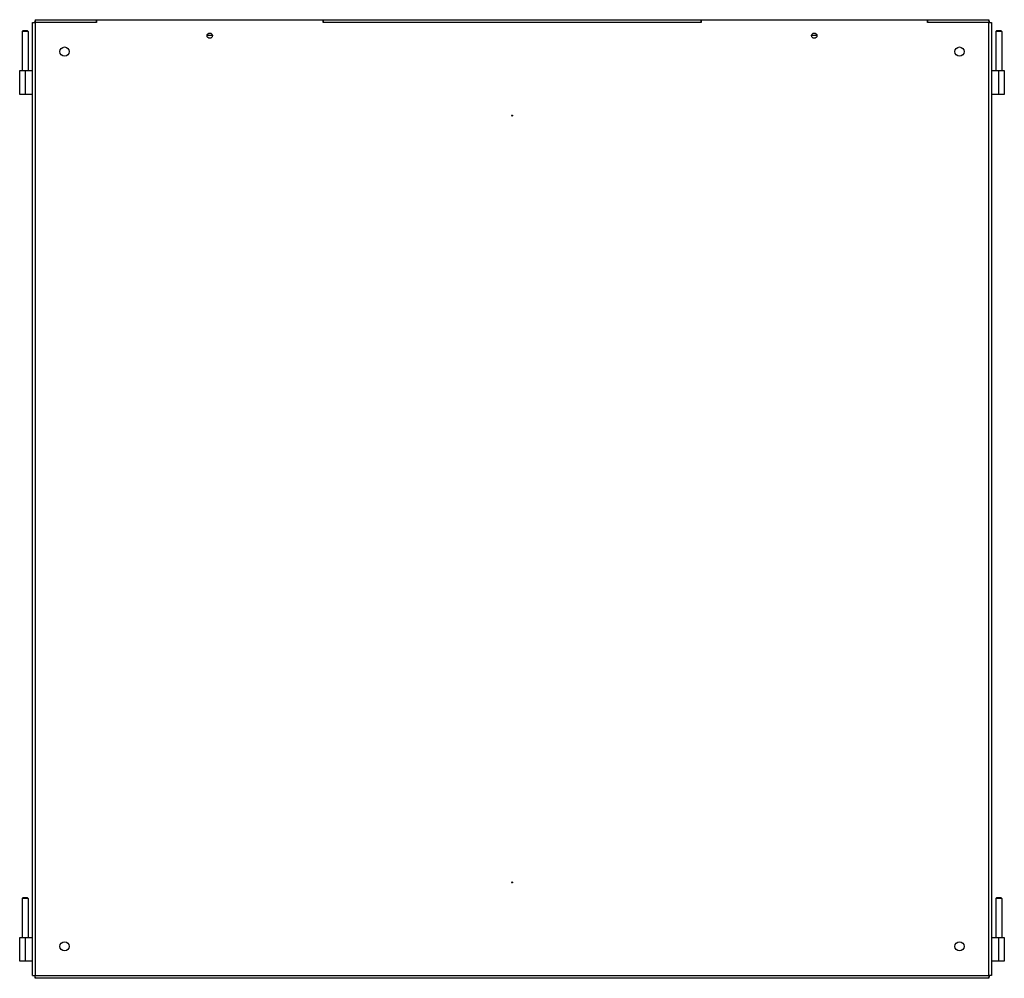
# Model space of a CAD drawing. Header units: inches. Extents: x 36.9 to 67.7, y 12.9 to 42.9.
import ezdxf

# ---------------------------------------------------------------- set-up
doc = ezdxf.new("R2010")
doc.units = ezdxf.units.IN
doc.header["$MEASUREMENT"] = 0
doc.layers.add('Visible Edges(ANSI)', color=7, linetype='Continuous', lineweight=25)
doc.layers.add('Visible Tangent Edges(ANSI)', color=7, linetype='Continuous', lineweight=25)

msp = doc.modelspace()

# ---------------------------------------------------------------- linework, layer by layer
at = {"layer": 'Visible Edges(ANSI)'}
for p, q in [((37.282, 13.031), (37.282, 42.859)), ((37.282, 42.859), (37.368, 42.859)), ((37.368, 42.945), (39.282, 42.945)), ((37.368, 42.945), (37.368, 42.939)), ((37.368, 42.939), (37.368, 42.859)), ((39.282, 42.945), (39.282, 42.945)), ((39.282, 42.945), (39.282, 42.859)), ((39.282, 42.858), (39.282, 42.945)), ((39.282, 42.945), (46.369, 42.945)), ((39.282, 42.89), (39.282, 42.89)), ((39.282, 42.858), (39.282, 42.859)), ((39.282, 42.858), (39.282, 42.858)), ((46.369, 42.945), (58.195, 42.945)), ((46.369, 42.945), (46.369, 42.945)), ((46.369, 42.859), (46.369, 42.945)), ((46.369, 42.945), (46.369, 42.858)), ((46.369, 42.89), (46.369, 42.89)), ((46.369, 42.859), (46.369, 42.858)), ((46.369, 42.858), (46.369, 42.858)), ((58.195, 42.945), (58.195, 42.945)), ((58.195, 42.945), (58.195, 42.859)), ((58.195, 42.858), (58.195, 42.945)), ((58.195, 42.945), (65.282, 42.945)), ((58.195, 42.89), (58.195, 42.89)), ((58.195, 42.858), (58.195, 42.859)), ((58.195, 42.858), (58.195, 42.858)), ((65.282, 42.945), (67.196, 42.945)), ((65.282, 42.945), (65.282, 42.945)), ((65.282, 42.859), (65.282, 42.945)), ((65.282, 42.945), (65.282, 42.858)), ((65.282, 42.89), (65.282, 42.89)), ((65.282, 42.859), (65.282, 42.858)), ((65.282, 42.858), (65.282, 42.858)), ((67.196, 42.945), (67.196, 42.939)), ((67.196, 42.939), (67.196, 42.859)), ((67.196, 42.859), (67.282, 42.859)), ((67.282, 42.859), (67.282, 13.031)), ((36.99, 42.603), (36.96, 42.573)), ((37.147, 42.573), (36.96, 42.573)), ((36.96, 42.573), (36.96, 41.353)), ((36.99, 42.603), (37.117, 42.603)), ((37.117, 42.603), (37.147, 42.573)), ((37.147, 42.573), (37.147, 41.353)), ((67.446, 42.603), (67.416, 42.573)), ((67.603, 42.573), (67.416, 42.573)), ((67.416, 42.573), (67.416, 41.353)), ((67.446, 42.603), (67.573, 42.603)), ((67.573, 42.603), (67.603, 42.573)), ((67.603, 42.573), (67.603, 41.353)), ((42.908, 42.445), (42.743, 42.445)), ((61.821, 42.445), (61.656, 42.445)), ((36.879, 41.353), (37.054, 41.353)), ((36.879, 40.603), (36.879, 41.353)), ((37.054, 41.353), (37.282, 41.353)), ((67.282, 41.353), (67.51, 41.353)), ((67.51, 41.353), (67.685, 41.353)), ((67.685, 41.353), (67.685, 40.603)), ((37.054, 40.603), (36.879, 40.603)), ((37.282, 40.603), (37.054, 40.603)), ((67.51, 40.603), (67.282, 40.603)), ((67.685, 40.603), (67.51, 40.603)), ((36.99, 15.477), (36.96, 15.447)), ((37.147, 15.447), (36.96, 15.447)), ((36.96, 15.447), (36.96, 14.227)), ((36.99, 15.477), (37.117, 15.477)), ((37.117, 15.477), (37.147, 15.447)), ((37.147, 15.447), (37.147, 14.227)), ((67.446, 15.477), (67.416, 15.447)), ((67.603, 15.447), (67.416, 15.447)), ((67.416, 15.447), (67.416, 14.227)), ((67.446, 15.477), (67.573, 15.477)), ((67.573, 15.477), (67.603, 15.447)), ((67.603, 15.447), (67.603, 14.227)), ((36.879, 14.227), (37.054, 14.227)), ((36.879, 13.477), (36.879, 14.227)), ((37.054, 14.227), (37.282, 14.227)), ((67.282, 14.227), (67.51, 14.227)), ((67.51, 14.227), (67.685, 14.227)), ((67.685, 14.227), (67.685, 13.477)), ((37.054, 13.477), (36.879, 13.477)), ((37.282, 13.477), (37.054, 13.477)), ((67.51, 13.477), (67.282, 13.477)), ((67.685, 13.477), (67.51, 13.477)), ((37.282, 13.031), (37.368, 13.031)), ((37.368, 12.945), (37.368, 13.031)), ((67.196, 12.945), (37.368, 12.945)), ((67.196, 13.031), (67.196, 12.945)), ((67.282, 13.031), (67.196, 13.031))]:
    msp.add_line(p, q, dxfattribs=at)
for centre, radius in [((42.825, 42.445), 0.0825), ((61.738, 42.445), 0.0825), ((38.282, 41.945), 0.145), ((66.282, 41.945), 0.145), ((52.282, 39.945), 0.015), ((52.282, 39.945), 0.0148), ((52.282, 15.945), 0.015), ((52.282, 15.945), 0.0148), ((38.282, 13.945), 0.145), ((66.282, 13.945), 0.145)]:
    msp.add_circle(centre, radius, dxfattribs=at)
for centre, start, end in [((37.435, 42.847), 133.1314, 172.9665), ((67.129, 42.847), 7.0335, 46.8686), ((37.435, 13.043), 187.0335, 226.8686), ((67.129, 13.043), 313.1314, 352.9665)]:
    msp.add_arc(centre, 0.098, start, end, dxfattribs=at)
at = {"layer": 'Visible Tangent Edges(ANSI)'}
for p, q in [((39.282, 42.859), (37.368, 42.859)), ((37.368, 42.859), (37.368, 13.031)), ((39.282, 42.859), (39.282, 42.859)), ((58.195, 42.859), (46.369, 42.859)), ((46.369, 42.859), (46.369, 42.859)), ((58.195, 42.859), (58.195, 42.859)), ((67.196, 42.859), (65.282, 42.859)), ((65.282, 42.859), (65.282, 42.859)), ((67.196, 13.031), (67.196, 42.859)), ((37.054, 41.353), (37.054, 40.603)), ((67.51, 40.603), (67.51, 41.353)), ((37.054, 14.227), (37.054, 13.477)), ((67.51, 13.477), (67.51, 14.227)), ((37.368, 13.031), (67.196, 13.031))]:
    msp.add_line(p, q, dxfattribs=at)

doc.saveas('drawing.dxf')
